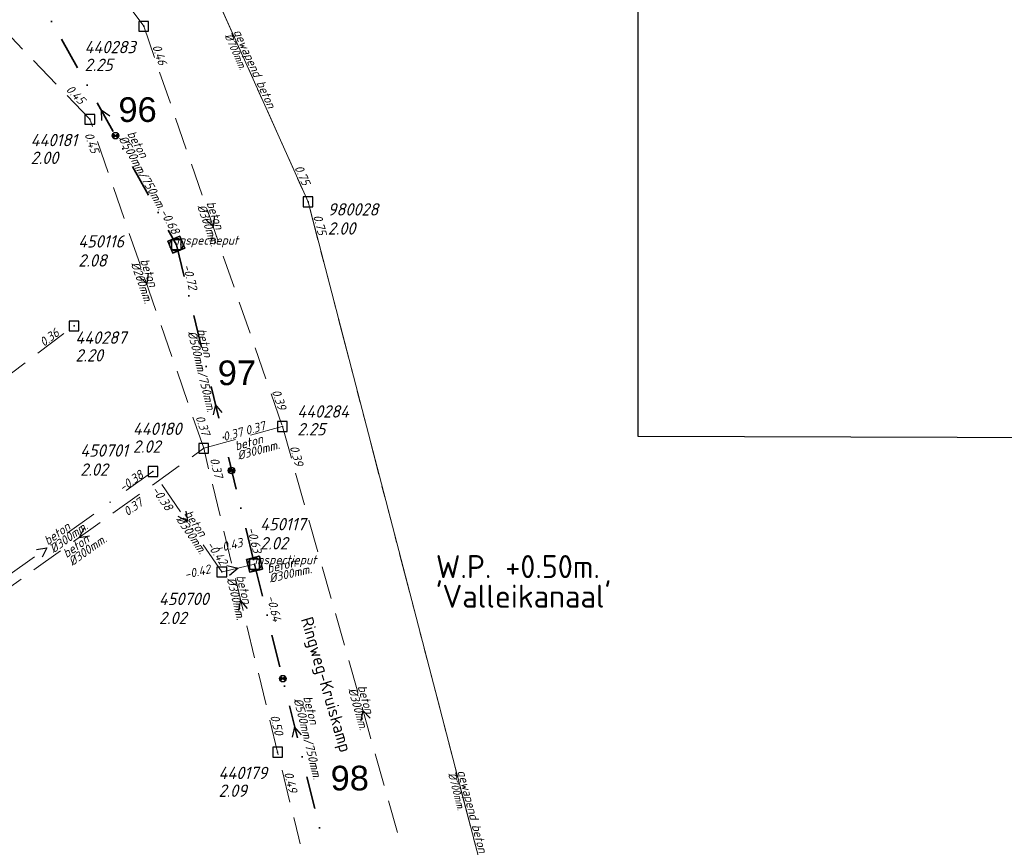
# Model space of a CAD drawing. Header units: metres. Extents: x 152202 to 157341, y 461610 to 468701.
# Tile 153 of 238: x 156075 to 156225, y 463809 to 463933. Entities that reach past the tile are written whole.
import ezdxf
from ezdxf.enums import TextEntityAlignment as Align
from ezdxf.lldxf.tags import DXFTag

# ---------------------------------------------------------------- set-up
doc = ezdxf.new("R2010")
doc.units = ezdxf.units.M
doc.header["$PDMODE"] = 64
doc.header["$PDSIZE"] = 1.5
for name, pattern in [('RI-GWA', [18.45, 6, -1.8, 1.75, -1.8, 1.75, -1.8, 1.75, -1.8]), ('RI-HWA', [7.4, 5, -2.4]), ('RI-VWA', [11, 5, -3, 0, -3])]:
    doc.linetypes.add(name, pattern=pattern)
doc.layers.get('0').update_dxf_attribs({"linetype": 'CONTINUOUS'})
doc.layers.get('DEFPOINTS').update_dxf_attribs({"linetype": 'CONTINUOUS'})
for name, color, linetype, lineweight in [('B-OI-RI-GWA-MATERIAAL-T18', 10, 'CONTINUOUS', 18), ('B-OI-RI-GWA-PUTDEKSELHOOGTE-T25', 10, 'CONTINUOUS', 25), ('B-OI-RI-GWA_BOB-T18', 10, 'CONTINUOUS', 18), ('B-OI-RI-GWA_DIAMETER-T18', 10, 'CONTINUOUS', 18), ('B-OI-RI-GWA_PUTNUMMER-T18', 10, 'CONTINUOUS', 18), ('B-OI-RI-GWA_RIOOLPUT-S', 10, 'CONTINUOUS', 25), ('B-OI-RI-GWA_TRANSPORTLEIDING-G', 10, 'RI-GWA', 18), ('B-OI-RI-HWA-BOB-T18', 150, 'CONTINUOUS', 18), ('B-OI-RI-HWA-MATERIAAL-T18', 150, 'CONTINUOUS', 18), ('B-OI-RI-HWA-PUTDEKSELHOOGTE-T25', 150, 'CONTINUOUS', 25), ('B-OI-RI-HWA-PUTNUMMER-T25', 150, 'CONTINUOUS', 25), ('B-OI-RI-HWA_DIAMETER-T18', 150, 'CONTINUOUS', 18), ('B-OI-RI-HWA_RIOOLPUT-S', 150, 'CONTINUOUS', 25), ('B-OI-RI-HWA_TRANSPORTLEIDING-G', 150, 'RI-HWA', 18), ('B-OI-RI-PERSLEIDING-G', 210, 'RI-PERS', 18), ('B-OI-RI-STROOMRICHTING-S', 252, 'CONTINUOUS', 25), ('B-OI-RI-VWA-BOB-T18', 34, 'CONTINUOUS', 18), ('B-OI-RI-VWA-DIAMETER-T18', 34, 'CONTINUOUS', 18), ('B-OI-RI-VWA-MATERIAAL-T18', 34, 'CONTINUOUS', 18), ('B-OI-RI-VWA_PUTDEKSELHOOGTE-T25', 34, 'CONTINUOUS', 25), ('B-OI-RI-VWA_PUTNUMMER-T25', 34, 'CONTINUOUS', 25), ('B-OI-RI-VWA_RIOOLPUT-S', 34, 'CONTINUOUS', 25), ('B-OI-RI-VWA_TRANSPORTLEIDING-G', 34, 'RI-VWA', 18), ('B-OI-WH-WATERPEIL-T35', 3, 'CONTINUOUS', 35), ('B-RO-OG-TOPOGRAFIE-T18', 2, 'CONTINUOUS', 18), ('N-OI-RI-STROOMRICHTING-S', 252, 'CONTINUOUS', 25), ('N-OI-RI-T50', 130, 'CONTINUOUS', 50), ('N-OI-RI-VRIJVERVAL_HULPSTUK-S', 210, 'CONTINUOUS', 25), ('N-OI-RI-VWA-BOB-T18', 36, 'CONTINUOUS', 18), ('N-OI-RI-VWA-DIAMETER-HOOGTE-T18', 36, 'CONTINUOUS', 18), ('N-OI-RI-VWA-DIAMETER-T18', 36, 'CONTINUOUS', 18), ('N-OI-RI-VWA-MATERIAAL-T18', 36, 'CONTINUOUS', 18), ('N-OI-RI-VWA_PUTDEKSELHOOGTE-T25', 36, 'CONTINUOUS', 25), ('N-OI-RI-VWA_PUTNUMMER-T25', 36, 'CONTINUOUS', 25), ('N-OI-RI-VWA_RIOOLPUT-S', 36, 'CONTINUOUS', 25), ('N-OI-RI-VWA_TRANSPORTLEIDING-G', 36, 'RI-VWA', 35)]:
    doc.layers.add(name, color=color, linetype=linetype, lineweight=lineweight)
doc.styles.add('ARIAL', font='arial.ttf')
doc.styles.add('NLCS-ISO-M200-T18', font='NLCS-ISO.ttf', dxfattribs={"height": 360})
doc.styles.add('NLCS-ISO-M500-T18_CURSIEF', font='NLCS-ISO.ttf', dxfattribs={"oblique": 15, "height": 0.9})
doc.styles.add('NLCS-ISO-M750-T18_CURSIEF', font='NLCS-ISO.ttf', dxfattribs={"oblique": 15, "height": 1.35})
doc.styles.add('NLCS-ISO-M750-T25_CURSIEF', font='NLCS-ISO.ttf', dxfattribs={"oblique": 15, "height": 1.875})
doc.styles.add('NLCS-ISO-M750-T35', font='NLCS-ISO.ttf', dxfattribs={"height": 2.625})
tags = doc.linetypes.add('RI-PERS', pattern='A,7,-2,["P",Standard,S=1.8,R=0,X=-0.5,Y=-0.9],-2,7,-2,[102,NLCS.SHX,S=1,R=180,X=0,Y=0],-2', length=22).pattern_tags.tags
tags[6] = DXFTag(74, 10)

# ---------------------------------------------------------------- blocks, each defined once
blk = doc.blocks.new('ACMAP_ANN_TEMPLATE_vwa-diam')
at = {"style": 'NLCS-ISO-M750-T18_CURSIEF', "oblique": 15}
blk.add_attdef('vwa-diam', (0.3, -1.3), '', height=1.35, dxfattribs=at)
blk = doc.blocks.new('ACMAP_ANN_TEMPLATE_vwa-diam-hoogte')
at = {"style": 'NLCS-ISO-M750-T18_CURSIEF', "oblique": 15}
blk.add_attdef('vwa-diam-hoogte', (6.5, -1.3), '', height=1.35, dxfattribs=at)
blk = doc.blocks.new('ACMAP_ANN_TEMPLATE_vwa-materiaal')
at = {"style": 'NLCS-ISO-M750-T18_CURSIEF', "oblique": 15}
blk.add_attdef('vwa-mat', (0.3, 0.2), '', height=1.35, dxfattribs=at)
blk = doc.blocks.new('ACMAP_ANN_TEMPLATE_vwa-nap-l')
at = {"style": 'NLCS-ISO-M750-T18_CURSIEF', "oblique": 15}
blk.add_attdef('vwa-nap-l', (3.3, 0.2), '', height=1.35, dxfattribs=at)
blk = doc.blocks.new('ACMAP_ANN_TEMPLATE_vwa-nap-r')
at = {"style": 'NLCS-ISO-M750-T18_CURSIEF', "oblique": 15}
blk.add_attdef('vwa-nap-r', (-5.6, 0.2), '', height=1.35, dxfattribs=at)
blk = doc.blocks.new('ACMAP_ANN_TEMPLATE_type knoop')
at = {"layer": 'DEFPOINTS', "style": 'NLCS-ISO-M750-T18_CURSIEF', "oblique": 15}
blk.add_attdef('type_knoop', (0, 0), '', height=1.35, dxfattribs=at)
blk = doc.blocks.new('ACMAP_ANN_TEMPLATE_vwa-puth')
at = {"style": 'NLCS-ISO-M750-T25_CURSIEF', "oblique": 15}
blk.add_attdef('vwa-puth', (-3, 5), '', height=1.88, dxfattribs=at)
blk = doc.blocks.new('ACMAP_ANN_TEMPLATE_vwa-putnr')
at = {"style": 'NLCS-ISO-M750-T25_CURSIEF', "oblique": 15}
blk.add_attdef('vaw-putnr', (-3, 7.9), '', height=1.88, dxfattribs=at)
blk = doc.blocks.new('ACMAP_ANN_TEMPLATE_hwa-diam')
at = {"style": 'NLCS-ISO-M750-T18_CURSIEF', "oblique": 15}
blk.add_attdef('hwa-diam', (-3.7, -1.3), '', height=1.35, dxfattribs=at)
blk = doc.blocks.new('ACMAP_ANN_TEMPLATE_hwa-materiaal')
at = {"style": 'NLCS-ISO-M750-T18_CURSIEF', "oblique": 15}
blk.add_attdef('hwa-mat', (-3.7, 0.2), '', height=1.35, dxfattribs=at)
blk = doc.blocks.new('ACMAP_ANN_TEMPLATE_hwa-nap-l')
at = {"style": 'NLCS-ISO-M750-T18_CURSIEF', "oblique": 15}
blk.add_attdef('hwa-nap-l', (3.3, 0.2), '', height=1.35, dxfattribs=at)
blk = doc.blocks.new('ACMAP_ANN_TEMPLATE_hwa-nap-r')
at = {"style": 'NLCS-ISO-M750-T18_CURSIEF', "oblique": 15}
blk.add_attdef('hwa-nap-r', (-5.6, 0.2), '', height=1.35, dxfattribs=at)
blk = doc.blocks.new('ACMAP_ANN_TEMPLATE_gwa-diam')
at = {"style": 'NLCS-ISO-M500-T18_CURSIEF', "oblique": 15}
blk.add_attdef('gwa-diam', (-2.2, -1.3), '', height=1.2, dxfattribs=at)
blk = doc.blocks.new('ACMAP_ANN_TEMPLATE_gwa-materiaal')
at = {"style": 'NLCS-ISO-M750-T18_CURSIEF', "oblique": 15}
blk.add_attdef('gwa-mat', (-2.2, 0.2), '', height=1.35, dxfattribs=at)
blk = doc.blocks.new('ACMAP_ANN_TEMPLATE_gwa-nap-l')
at = {"style": 'NLCS-ISO-M750-T18_CURSIEF', "oblique": 15}
blk.add_attdef('gwa-nap-l', (2.3, 0.2), '', height=1.35, dxfattribs=at)
blk = doc.blocks.new('ACMAP_ANN_TEMPLATE_gwa-nap-r')
at = {"style": 'NLCS-ISO-M750-T18_CURSIEF', "oblique": 15}
blk.add_attdef('gwa-nap-r', (-5.6, 0.2), '', height=1.35, dxfattribs=at)
blk = doc.blocks.new('ACMAP_ANN_TEMPLATE_hwa-puth')
at = {"color": 0, "linetype": 'ByBlock', "style": 'NLCS-ISO-M750-T25_CURSIEF', "oblique": 15}
blk.add_attdef('hwa-puth', (-9, -6.8), '', height=1.88, dxfattribs=at)
blk = doc.blocks.new('ACMAP_ANN_TEMPLATE_hwa-putnr')
at = {"color": 0, "linetype": 'ByBlock', "style": 'NLCS-ISO-M750-T25_CURSIEF', "oblique": 15}
blk.add_attdef('hwa-putnr', (-9, -4.1), '', height=1.88, dxfattribs=at)
blk = doc.blocks.new('ACMAP_ANN_TEMPLATE_gwa-puth')
at = {"style": 'NLCS-ISO-M750-T25_CURSIEF', "oblique": 15}
blk.add_attdef('gwa-puth', (3, -5), '', height=1.88, dxfattribs=at)
blk = doc.blocks.new('ACMAP_ANN_TEMPLATE_gwa-putnr')
at = {"style": 'NLCS-ISO-M750-T25_CURSIEF', "oblique": 15}
blk.add_attdef('gwa-putnr', (3, -2.1), '', height=1.88, dxfattribs=at)
blk = doc.blocks.new('SRI-HULP')
h = blk.add_hatch(color=256)
h.dxf.hatch_style = 1
h.paths.add_polyline_path([(-0.71, 0.71, 0.198912), (-1, 0, 0.198912), (-0.71, -0.71), (0, 0)])
h = blk.add_hatch(color=256)
h.dxf.hatch_style = 1
h.paths.add_polyline_path([(1, 0, 0.198912), (0.71, 0.71), (0, 0), (0.71, -0.71, 0.198912)])
for p, q in [((-0.71, 0.71), (0.71, -0.71)), ((-0.71, -0.71), (0.71, 0.71))]:
    blk.add_line(p, q)
blk.add_circle((0, 0), 1)
blk = doc.blocks.new('B-SRI-PUT_VWA-SO')
at = {"flags": 128}
blk.add_lwpolyline([(-2, 2), (2, 2), (2, -2), (-2, -2)], close=True, dxfattribs=at)
at = {"lineweight": -3, "flags": 128}
blk.add_lwpolyline([(2, -2), (2, 2), (-2, 2), (-2, -2)], close=True, dxfattribs=at)
at = {"lineweight": -3}
blk.add_circle((0, 0), 2, dxfattribs=at)

msp = doc.modelspace()

# ---------------------------------------------------------------- linework, layer by layer
at = {"layer": 'B-OI-RI-GWA_RIOOLPUT-S', "transparency": 33554623}
msp.add_point((156118.7, 463905.6), dxfattribs=at)
at = {"layer": 'B-OI-RI-GWA_TRANSPORTLEIDING-G'}
for p, q in [((156097.4, 463953.2), (156118.7, 463905.6)), ((156118.7, 463905.6), (156164.9, 463727.9))]:
    msp.add_line(p, q, dxfattribs=at)
at = {"layer": 'B-OI-RI-HWA_RIOOLPUT-S'}
for p in [(156093.7, 463932.3), (156085.5, 463918.15), (156083.1, 463886.7), (156114.8, 463871.4), (156102.83, 463868.08), (156114.08, 463821.84)]:
    msp.add_point(p, dxfattribs=at)
at = {"layer": 'B-OI-RI-HWA_TRANSPORTLEIDING-G'}
for p, q in [((156085.5, 463918.15), (156027.9, 463978.2)), ((156074.3, 463959.1), (156093.7, 463932.3)), ((156093.7, 463932.3), (156114.8, 463871.4)), ((156102.83, 463868.08), (156085.5, 463918.15)), ((156048.05, 463860.25), (156083.1, 463886.7)), ((156102.83, 463868.08), (156114.8, 463871.4)), ((156114.8, 463871.4), (156139.3, 463785)), ((156064.96, 463840.95), (156102.83, 463868.08)), ((156114.08, 463821.84), (156102.83, 463868.08)), ((156130.12, 463756.77), (156114.08, 463821.84))]:
    msp.add_line(p, q, dxfattribs=at)
at = {"layer": 'B-OI-RI-PERSLEIDING-G'}
for p, q in [((156097.4, 463953.2), (156118.7, 463905.6)), ((156118.7, 463905.6), (156164.9, 463727.9))]:
    msp.add_line(p, q, dxfattribs=at)
at = {"layer": 'B-OI-RI-STROOMRICHTING-S'}
for points in [[(156104.46, 463903.45), (156104.25, 463901.85), (156103.1, 463902.97)], [(156094.37, 463894.71), (156094.16, 463893.11), (156093.01, 463894.24)], [(156100.13, 463858.51), (156100.34, 463856.92), (156098.94, 463857.7)], [(156084.65, 463855.94), (156083.89, 463854.52), (156085.48, 463854.77)], [(156077.4, 463852.68), (156078.98, 463852.94), (156078.24, 463851.51)], [(156106.37, 463850.26), (156108.07, 463849.85), (156106.73, 463848.74)], [(156109.5, 463843.73), (156108.45, 463844.96), (156108.1, 463843.39)], [(156128.14, 463827.01), (156127.05, 463828.2), (156126.75, 463826.62)]]:
    msp.add_lwpolyline(points, dxfattribs=at)
at = {"layer": 'B-OI-RI-VWA_RIOOLPUT-S'}
for p in [(156095.11, 463864.56), (156110.56, 463850.44), (156105.58, 463849.27)]:
    msp.add_point(p, dxfattribs=at)
at = {"layer": 'B-OI-RI-VWA_TRANSPORTLEIDING-G'}
for p, q in [((156095.11, 463864.56), (156062.86, 463841.32)), ((156105.58, 463849.27), (156095.11, 463864.56)), ((156110.56, 463850.44), (156105.58, 463849.27))]:
    msp.add_line(p, q, dxfattribs=at)
at = {"layer": 'DEFPOINTS', "flags": 128}
msp.add_lwpolyline([(156168.936, 464091.505), (156055.461, 464091.505), (155897.961, 464091.505), (155751.898, 464091.505), (155752.365, 463720.774), (155754.868, 463720.773), (156066.337, 463721.633), (156066.337, 463491.501), (156221.48, 463491.501), (156221.48, 463568.71), (156362.961, 463568.71), (156362.961, 463869.287), (156168.936, 463869.897)], close=True, dxfattribs=at)
at = {"layer": 'N-OI-RI-STROOMRICHTING-S'}
for points in [[(156088.55, 463918.65), (156087.22, 463919.55), (156087.29, 463917.95)], [(156088.55, 463918.65), (156087.22, 463919.55), (156087.29, 463917.95)], [(156105.66, 463873.53), (156104.61, 463874.76), (156104.26, 463873.19)], [(156105.66, 463873.53), (156104.61, 463874.76), (156104.26, 463873.19)], [(156117.7, 463824.49), (156116.66, 463825.71), (156116.31, 463824.14)], [(156117.7, 463824.49), (156116.66, 463825.71), (156116.31, 463824.14)]]:
    msp.add_lwpolyline(points, dxfattribs=at)
at = {"layer": 'N-OI-RI-VWA_RIOOLPUT-S'}
for p in [(156098.67, 463899.07), (156110.56, 463850.44)]:
    msp.add_point(p, dxfattribs=at)
at = {"layer": 'N-OI-RI-VWA_TRANSPORTLEIDING-G'}
for p, q in [((156075.77, 463940.04), (156098.67, 463899.07)), ((156098.67, 463899.07), (156110.56, 463850.44)), ((156110.56, 463850.44), (156122.76, 463800.99))]:
    msp.add_line(p, q, dxfattribs=at)

# ---------------------------------------------------------------- block references
at = {"layer": 'B-OI-RI-GWA-MATERIAAL-T18', "transparency": 33554623}
ref = msp.add_blockref('ACMAP_ANN_TEMPLATE_gwa-materiaal', (156108.05, 463929.4), dxfattribs=dict(at, rotation=294.1075130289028))
ref.add_attrib('gwa-mat', 'gewapend beton', (156107.334, 463931.49), dxfattribs={"layer": '0', "color": 0, "linetype": 'ByBlock', "height": 1.35, "rotation": 294.10751, "style": 'NLCS-ISO-M750-T18_CURSIEF', "oblique": 15})
ref = msp.add_blockref('ACMAP_ANN_TEMPLATE_gwa-materiaal', (156141.8, 463816.75), dxfattribs=dict(at, rotation=284.5736121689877))
ref.add_attrib('gwa-mat', 'gewapend beton', (156141.44, 463818.93), dxfattribs={"layer": '0', "color": 0, "linetype": 'ByBlock', "height": 1.35, "rotation": 284.57361, "style": 'NLCS-ISO-M750-T18_CURSIEF', "oblique": 15})
at = {"layer": 'B-OI-RI-GWA-PUTDEKSELHOOGTE-T25', "transparency": 33554623}
ref = msp.add_blockref('ACMAP_ANN_TEMPLATE_gwa-puth', (156118.7, 463905.6), dxfattribs=at)
ref.add_attrib('gwa-puth', '2.00', (156121.7, 463900.6), dxfattribs={"layer": '0', "color": 0, "linetype": 'ByBlock', "height": 1.875, "style": 'NLCS-ISO-M750-T25_CURSIEF', "oblique": 15})
at = {"layer": 'B-OI-RI-GWA_BOB-T18', "transparency": 33554623}
ref = msp.add_blockref('ACMAP_ANN_TEMPLATE_gwa-nap-r', (156118.7, 463905.6), dxfattribs=dict(at, rotation=294.1075130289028))
ref.add_attrib('gwa-nap-r', '0.75', (156116.595, 463910.793), dxfattribs={"layer": '0', "color": 0, "linetype": 'ByBlock', "height": 1.35, "rotation": 294.10751, "style": 'NLCS-ISO-M750-T18_CURSIEF', "oblique": 15})
ref = msp.add_blockref('ACMAP_ANN_TEMPLATE_gwa-nap-l', (156118.7, 463905.6), dxfattribs=dict(at, rotation=284.5736121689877))
ref.add_attrib('gwa-nap-l', '0.75', (156119.472, 463903.424), dxfattribs={"layer": '0', "color": 0, "linetype": 'ByBlock', "height": 1.35, "rotation": 284.57361, "style": 'NLCS-ISO-M750-T18_CURSIEF', "oblique": 15})
at = {"layer": 'B-OI-RI-GWA_DIAMETER-T18', "transparency": 33554623}
ref = msp.add_blockref('ACMAP_ANN_TEMPLATE_gwa-diam', (156108.05, 463929.4), dxfattribs=dict(at, rotation=294.1075130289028))
ref.add_attrib('gwa-diam', '%%c700mm.', (156105.965, 463930.877), dxfattribs={"layer": '0', "color": 0, "linetype": 'ByBlock', "height": 1.2, "rotation": 294.10751, "style": 'NLCS-ISO-M500-T18_CURSIEF', "oblique": 15})
ref = msp.add_blockref('ACMAP_ANN_TEMPLATE_gwa-diam', (156141.8, 463816.75), dxfattribs=dict(at, rotation=284.5736121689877))
ref.add_attrib('gwa-diam', '%%c700mm.', (156139.988, 463818.552), dxfattribs={"layer": '0', "color": 0, "linetype": 'ByBlock', "height": 1.2, "rotation": 284.57361, "style": 'NLCS-ISO-M500-T18_CURSIEF', "oblique": 15})
at = {"layer": 'B-OI-RI-GWA_PUTNUMMER-T18', "transparency": 33554623}
ref = msp.add_blockref('ACMAP_ANN_TEMPLATE_gwa-putnr', (156118.7, 463905.6), dxfattribs=at)
ref.add_attrib('gwa-putnr', '980028', (156121.7, 463903.5), dxfattribs={"layer": '0', "color": 0, "linetype": 'ByBlock', "height": 1.875, "style": 'NLCS-ISO-M750-T25_CURSIEF', "oblique": 15})
at = {"layer": 'B-OI-RI-HWA-BOB-T18'}
ref = msp.add_blockref('ACMAP_ANN_TEMPLATE_hwa-nap-l', (156093.7, 463932.3), dxfattribs=dict(at, rotation=289.1096471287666))
ref.add_attrib('hwa-nap-l', '0.46', (156094.969, 463929.247), dxfattribs={"layer": '0', "color": 0, "linetype": 'ByBlock', "height": 1.35, "rotation": 289.10965, "style": 'NLCS-ISO-M750-T18_CURSIEF', "oblique": 15})
ref = msp.add_blockref('ACMAP_ANN_TEMPLATE_hwa-nap-l', (156079.357, 463924.837), dxfattribs=dict(at, rotation=313.8070176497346))
ref.add_attrib('hwa-nap-l', '0.45', (156081.786, 463922.594), dxfattribs={"layer": '0', "color": 0, "linetype": 'ByBlock', "height": 1.35, "rotation": 313.80702, "style": 'NLCS-ISO-M750-T18_CURSIEF', "oblique": 15})
ref = msp.add_blockref('ACMAP_ANN_TEMPLATE_hwa-nap-r', (156086.314, 463910.5), dxfattribs=dict(at, rotation=289.0915268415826))
ref.add_attrib('hwa-nap-r', '0.45', (156084.671, 463915.858), dxfattribs={"layer": '0', "color": 0, "linetype": 'ByBlock', "height": 1.35, "rotation": 289.09153, "style": 'NLCS-ISO-M750-T18_CURSIEF', "oblique": 15})
ref = msp.add_blockref('ACMAP_ANN_TEMPLATE_hwa-nap-r', (156083.1, 463886.7), dxfattribs=dict(at, rotation=37.03952710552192))
ref.add_attrib('hwa-nap-r', '0.36', (156078.509, 463883.486), dxfattribs={"layer": '0', "color": 0, "linetype": 'ByBlock', "height": 1.35, "rotation": 37.03953, "style": 'NLCS-ISO-M750-T18_CURSIEF', "oblique": 15})
ref = msp.add_blockref('ACMAP_ANN_TEMPLATE_hwa-nap-r', (156114.8, 463871.4), dxfattribs=dict(at, rotation=289.1096471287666))
ref.add_attrib('hwa-nap-r', '0.39', (156113.156, 463876.757), dxfattribs={"layer": '0', "color": 0, "linetype": 'ByBlock', "height": 1.35, "rotation": 289.10965, "style": 'NLCS-ISO-M750-T18_CURSIEF', "oblique": 15})
ref = msp.add_blockref('ACMAP_ANN_TEMPLATE_hwa-nap-l', (156100.286, 463875.868), dxfattribs=dict(at, rotation=289.0915268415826))
ref.add_attrib('hwa-nap-l', '0.37', (156101.554, 463872.815), dxfattribs={"layer": '0', "color": 0, "linetype": 'ByBlock', "height": 1.35, "rotation": 289.09153, "style": 'NLCS-ISO-M750-T18_CURSIEF', "oblique": 15})
ref = msp.add_blockref('ACMAP_ANN_TEMPLATE_hwa-nap-l', (156102.83, 463868.08), dxfattribs=dict(at, rotation=15.50188993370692))
ref.add_attrib('hwa-nap-l', '0.37', (156105.956, 463869.155), dxfattribs={"layer": '0', "color": 0, "linetype": 'ByBlock', "height": 1.35, "rotation": 15.50189, "style": 'NLCS-ISO-M750-T18_CURSIEF', "oblique": 15})
ref = msp.add_blockref('ACMAP_ANN_TEMPLATE_hwa-nap-r', (156114.8, 463871.4), dxfattribs=dict(at, rotation=15.50188993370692))
ref.add_attrib('hwa-nap-r', '0.37', (156109.35, 463870.096), dxfattribs={"layer": '0', "color": 0, "linetype": 'ByBlock', "height": 1.35, "rotation": 15.50189, "style": 'NLCS-ISO-M750-T18_CURSIEF', "oblique": 15})
ref = msp.add_blockref('ACMAP_ANN_TEMPLATE_hwa-nap-l', (156114.8, 463871.4), dxfattribs=dict(at, rotation=285.8314705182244))
ref.add_attrib('hwa-nap-l', '0.39', (156115.893, 463868.28), dxfattribs={"layer": '0', "color": 0, "linetype": 'ByBlock', "height": 1.35, "rotation": 285.83147, "style": 'NLCS-ISO-M750-T18_CURSIEF', "oblique": 15})
ref = msp.add_blockref('ACMAP_ANN_TEMPLATE_hwa-nap-r', (156104.89, 463860.977), dxfattribs=dict(at, rotation=283.674152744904))
ref.add_attrib('hwa-nap-r', '0.37', (156103.76, 463866.465), dxfattribs={"layer": '0', "color": 0, "linetype": 'ByBlock', "height": 1.35, "rotation": 283.67415, "style": 'NLCS-ISO-M750-T18_CURSIEF', "oblique": 15})
ref = msp.add_blockref('ACMAP_ANN_TEMPLATE_hwa-nap-r', (156095.892, 463860.808), dxfattribs=dict(at, rotation=35.61774370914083))
ref.add_attrib('hwa-nap-r', '0.37', (156091.224, 463857.709), dxfattribs={"layer": '0', "color": 0, "linetype": 'ByBlock', "height": 1.35, "rotation": 35.61774, "style": 'NLCS-ISO-M750-T18_CURSIEF', "oblique": 15})
ref = msp.add_blockref('ACMAP_ANN_TEMPLATE_hwa-nap-r', (156114.08, 463821.84), dxfattribs=dict(at, rotation=283.8475529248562))
ref.add_attrib('hwa-nap-r', '0.50', (156112.934, 463827.325), dxfattribs={"layer": '0', "color": 0, "linetype": 'ByBlock', "height": 1.35, "rotation": 283.84755, "style": 'NLCS-ISO-M750-T18_CURSIEF', "oblique": 15})
ref = msp.add_blockref('ACMAP_ANN_TEMPLATE_hwa-nap-l', (156114.08, 463821.84), dxfattribs=dict(at, rotation=283.674152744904))
ref.add_attrib('hwa-nap-l', '0.49', (156115.054, 463818.681), dxfattribs={"layer": '0', "color": 0, "linetype": 'ByBlock', "height": 1.35, "rotation": 283.67415, "style": 'NLCS-ISO-M750-T18_CURSIEF', "oblique": 15})
at = {"layer": 'B-OI-RI-HWA-MATERIAAL-T18'}
ref = msp.add_blockref('ACMAP_ANN_TEMPLATE_hwa-materiaal', (156104.25, 463901.85), dxfattribs=dict(at, rotation=289.1096471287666))
ref.add_attrib('hwa-mat', 'beton', (156103.228, 463905.412), dxfattribs={"layer": '0', "color": 0, "linetype": 'ByBlock', "height": 1.35, "rotation": 289.10965, "style": 'NLCS-ISO-M750-T18_CURSIEF', "oblique": 15})
ref = msp.add_blockref('ACMAP_ANN_TEMPLATE_hwa-materiaal', (156094.165, 463893.115), dxfattribs=dict(at, rotation=289.0915268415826))
ref.add_attrib('hwa-mat', 'beton', (156093.144, 463896.677), dxfattribs={"layer": '0', "color": 0, "linetype": 'ByBlock', "height": 1.35, "rotation": 289.09153, "style": 'NLCS-ISO-M750-T18_CURSIEF', "oblique": 15})
ref = msp.add_blockref('ACMAP_ANN_TEMPLATE_hwa-materiaal', (156111.363, 463868.531), dxfattribs=dict(at, rotation=15.50188993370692))
ref.add_attrib('hwa-mat', 'beton', (156107.744, 463867.735), dxfattribs={"layer": '0', "color": 0, "linetype": 'ByBlock', "height": 1.35, "rotation": 15.50189, "style": 'NLCS-ISO-M750-T18_CURSIEF', "oblique": 15})
ref = msp.add_blockref('ACMAP_ANN_TEMPLATE_hwa-materiaal', (156085.095, 463853.334), dxfattribs=dict(at, rotation=35.61774370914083))
ref.add_attrib('hwa-mat', 'beton', (156081.971, 463851.342), dxfattribs={"layer": '0', "color": 0, "linetype": 'ByBlock', "height": 1.35, "rotation": 35.61774, "style": 'NLCS-ISO-M750-T18_CURSIEF', "oblique": 15})
ref = msp.add_blockref('ACMAP_ANN_TEMPLATE_hwa-materiaal', (156108.455, 463844.96), dxfattribs=dict(at, rotation=283.674152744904))
ref.add_attrib('hwa-mat', 'beton', (156107.775, 463848.602), dxfattribs={"layer": '0', "color": 0, "linetype": 'ByBlock', "height": 1.35, "rotation": 283.67415, "style": 'NLCS-ISO-M750-T18_CURSIEF', "oblique": 15})
ref = msp.add_blockref('ACMAP_ANN_TEMPLATE_hwa-materiaal', (156127.05, 463828.2), dxfattribs=dict(at, rotation=285.8314705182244))
ref.add_attrib('hwa-mat', 'beton', (156126.233, 463831.814), dxfattribs={"layer": '0', "color": 0, "linetype": 'ByBlock', "height": 1.35, "rotation": 285.83147, "style": 'NLCS-ISO-M750-T18_CURSIEF', "oblique": 15})
at = {"layer": 'B-OI-RI-HWA-PUTDEKSELHOOGTE-T25'}
for p, values in [((156093.7, 463932.3), {'hwa-puth': '2.25'}), ((156085.5, 463918.15), {'hwa-puth': '2.00'}), ((156092.299, 463888.092), {'hwa-puth': '2.20'}), ((156126.066, 463876.853), {'hwa-puth': '2.25'}), ((156101.049, 463874.214), {'hwa-puth': '2.02'}), ((156114.08, 463821.84), {'hwa-puth': '2.09'})]:
    msp.add_blockref('ACMAP_ANN_TEMPLATE_hwa-puth', p, dxfattribs=at).add_auto_attribs(values)
at = {"layer": 'B-OI-RI-HWA-PUTNUMMER-T25'}
for p, values in [((156093.7, 463932.3), {'hwa-putnr': '440283'}), ((156085.5, 463918.15), {'hwa-putnr': '440181'}), ((156092.299, 463888.092), {'hwa-putnr': '440287'}), ((156126.066, 463876.853), {'hwa-putnr': '440284'}), ((156101.049, 463874.214), {'hwa-putnr': '440180'}), ((156114.08, 463821.84), {'hwa-putnr': '440179'})]:
    msp.add_blockref('ACMAP_ANN_TEMPLATE_hwa-putnr', p, dxfattribs=at).add_auto_attribs(values)
at = {"layer": 'B-OI-RI-HWA_DIAMETER-T18'}
ref = msp.add_blockref('ACMAP_ANN_TEMPLATE_hwa-diam', (156104.25, 463901.85), dxfattribs=dict(at, rotation=289.1096471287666))
ref.add_attrib('hwa-diam', '%%c300mm.', (156101.81, 463904.921), dxfattribs={"layer": '0', "color": 0, "linetype": 'ByBlock', "height": 1.35, "rotation": 289.10965, "style": 'NLCS-ISO-M750-T18_CURSIEF', "oblique": 15})
ref = msp.add_blockref('ACMAP_ANN_TEMPLATE_hwa-diam', (156094.165, 463893.115), dxfattribs=dict(at, rotation=289.0915268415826))
ref.add_attrib('hwa-diam', '%%c200mm.', (156091.726, 463896.186), dxfattribs={"layer": '0', "color": 0, "linetype": 'ByBlock', "height": 1.35, "rotation": 289.09153, "style": 'NLCS-ISO-M750-T18_CURSIEF', "oblique": 15})
ref = msp.add_blockref('ACMAP_ANN_TEMPLATE_hwa-diam', (156111.363, 463868.531), dxfattribs=dict(at, rotation=15.50188993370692))
ref.add_attrib('hwa-diam', '%%c300mm.', (156108.145, 463866.29), dxfattribs={"layer": '0', "color": 0, "linetype": 'ByBlock', "height": 1.35, "rotation": 15.50189, "style": 'NLCS-ISO-M750-T18_CURSIEF', "oblique": 15})
ref = msp.add_blockref('ACMAP_ANN_TEMPLATE_hwa-diam', (156085.095, 463853.334), dxfattribs=dict(at, rotation=35.61774370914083))
ref.add_attrib('hwa-diam', '%%c300mm.', (156082.844, 463850.123), dxfattribs={"layer": '0', "color": 0, "linetype": 'ByBlock', "height": 1.35, "rotation": 35.61774, "style": 'NLCS-ISO-M750-T18_CURSIEF', "oblique": 15})
ref = msp.add_blockref('ACMAP_ANN_TEMPLATE_hwa-diam', (156108.455, 463844.96), dxfattribs=dict(at, rotation=283.674152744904))
ref.add_attrib('hwa-diam', '%%c300mm.', (156106.317, 463848.248), dxfattribs={"layer": '0', "color": 0, "linetype": 'ByBlock', "height": 1.35, "rotation": 283.67415, "style": 'NLCS-ISO-M750-T18_CURSIEF', "oblique": 15})
ref = msp.add_blockref('ACMAP_ANN_TEMPLATE_hwa-diam', (156127.05, 463828.2), dxfattribs=dict(at, rotation=285.8314705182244))
ref.add_attrib('hwa-diam', '%%c300mm.', (156124.79, 463831.405), dxfattribs={"layer": '0', "color": 0, "linetype": 'ByBlock', "height": 1.35, "rotation": 285.83147, "style": 'NLCS-ISO-M750-T18_CURSIEF', "oblique": 15})
at = {"layer": 'B-OI-RI-VWA-BOB-T18'}
ref = msp.add_blockref('ACMAP_ANN_TEMPLATE_vwa-nap-l', (156087.977, 463859.289), dxfattribs=dict(at, rotation=35.77728149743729))
ref.add_attrib('vwa-nap-l', '-0.38', (156090.537, 463861.38), dxfattribs={"layer": '0', "color": 0, "linetype": 'ByBlock', "height": 1.35, "rotation": 35.77728, "style": 'NLCS-ISO-M750-T18_CURSIEF', "oblique": 15})
ref = msp.add_blockref('ACMAP_ANN_TEMPLATE_vwa-nap-r', (156097.844, 463857.033), dxfattribs=dict(at, rotation=304.4018329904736))
ref.add_attrib('vwa-nap-r', '-0.38', (156094.845, 463861.767), dxfattribs={"layer": '0', "color": 0, "linetype": 'ByBlock', "height": 1.35, "rotation": 304.40183, "style": 'NLCS-ISO-M750-T18_CURSIEF', "oblique": 15})
ref = msp.add_blockref('ACMAP_ANN_TEMPLATE_vwa-nap-l', (156101.143, 463856.04), dxfattribs=dict(at, rotation=304.4018329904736))
ref.add_attrib('vwa-nap-l', '-0.42', (156103.173, 463853.43), dxfattribs={"layer": '0', "color": 0, "linetype": 'ByBlock', "height": 1.35, "rotation": 304.40183, "style": 'NLCS-ISO-M750-T18_CURSIEF', "oblique": 15})
ref = msp.add_blockref('ACMAP_ANN_TEMPLATE_vwa-nap-l', (156101.782, 463851.269), dxfattribs=dict(at, rotation=13.22128023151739))
ref.add_attrib('vwa-nap-l', '-0.43', (156104.949, 463852.218), dxfattribs={"layer": '0', "color": 0, "linetype": 'ByBlock', "height": 1.35, "rotation": 13.22128, "style": 'NLCS-ISO-M750-T18_CURSIEF', "oblique": 15})
ref = msp.add_blockref('ACMAP_ANN_TEMPLATE_vwa-nap-r', (156105.58, 463849.27), dxfattribs=dict(at, rotation=13.22128023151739))
ref.add_attrib('vwa-nap-r', '-0.42', (156100.083, 463848.184), dxfattribs={"layer": '0', "color": 0, "linetype": 'ByBlock', "height": 1.35, "rotation": 13.22128, "style": 'NLCS-ISO-M750-T18_CURSIEF', "oblique": 15})
at = {"layer": 'B-OI-RI-VWA-DIAMETER-T18'}
ref = msp.add_blockref('ACMAP_ANN_TEMPLATE_vwa-diam', (156099.47, 463858.249), dxfattribs=dict(at, rotation=304.4018329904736))
ref.add_attrib('vwa-diam', '%%c300mm.', (156098.567, 463857.267), dxfattribs={"layer": '0', "color": 0, "linetype": 'ByBlock', "height": 1.35, "rotation": 304.40183, "style": 'NLCS-ISO-M750-T18_CURSIEF', "oblique": 15})
ref = msp.add_blockref('ACMAP_ANN_TEMPLATE_vwa-diam', (156078.985, 463852.94), dxfattribs=dict(at, rotation=35.77728149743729))
ref.add_attrib('vwa-diam', '%%c300mm.', (156079.988, 463852.061), dxfattribs={"layer": '0', "color": 0, "linetype": 'ByBlock', "height": 1.35, "rotation": 35.77728, "style": 'NLCS-ISO-M750-T18_CURSIEF', "oblique": 15})
ref = msp.add_blockref('ACMAP_ANN_TEMPLATE_vwa-diam', (156112.368, 463848.809), dxfattribs=dict(at, rotation=13.22128023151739))
ref.add_attrib('vwa-diam', '%%c300mm.', (156112.958, 463847.612), dxfattribs={"layer": '0', "color": 0, "linetype": 'ByBlock', "height": 1.35, "rotation": 13.22128, "style": 'NLCS-ISO-M750-T18_CURSIEF', "oblique": 15})
at = {"layer": 'B-OI-RI-VWA-MATERIAAL-T18'}
ref = msp.add_blockref('ACMAP_ANN_TEMPLATE_vwa-materiaal', (156099.47, 463858.249), dxfattribs=dict(at, rotation=304.4018329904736))
ref.add_attrib('vwa-mat', 'beton', (156099.805, 463858.114), dxfattribs={"layer": '0', "color": 0, "linetype": 'ByBlock', "height": 1.35, "rotation": 304.40183, "style": 'NLCS-ISO-M750-T18_CURSIEF', "oblique": 15})
ref = msp.add_blockref('ACMAP_ANN_TEMPLATE_vwa-materiaal', (156078.985, 463852.94), dxfattribs=dict(at, rotation=35.77728149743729))
ref.add_attrib('vwa-mat', 'beton', (156079.111, 463853.278), dxfattribs={"layer": '0', "color": 0, "linetype": 'ByBlock', "height": 1.35, "rotation": 35.77728, "style": 'NLCS-ISO-M750-T18_CURSIEF', "oblique": 15})
ref = msp.add_blockref('ACMAP_ANN_TEMPLATE_vwa-materiaal', (156112.368, 463848.809), dxfattribs=dict(at, rotation=13.22128023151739))
ref.add_attrib('vwa-mat', 'beton', (156112.615, 463849.072), dxfattribs={"layer": '0', "color": 0, "linetype": 'ByBlock', "height": 1.35, "rotation": 13.22128, "style": 'NLCS-ISO-M750-T18_CURSIEF', "oblique": 15})
at = {"layer": 'B-OI-RI-VWA_PUTDEKSELHOOGTE-T25'}
ref = msp.add_blockref('ACMAP_ANN_TEMPLATE_vwa-puth', (156087.045, 463858.912), dxfattribs=at)
ref.add_attrib('vwa-puth', '2.02', (156084.045, 463863.912), dxfattribs={"layer": '0', "color": 0, "linetype": 'ByBlock', "height": 1.875, "style": 'NLCS-ISO-M750-T25_CURSIEF', "oblique": 15})
ref = msp.add_blockref('ACMAP_ANN_TEMPLATE_vwa-puth', (156099.018, 463836.333), dxfattribs=at)
ref.add_attrib('vwa-puth', '2.02', (156096.018, 463841.333), dxfattribs={"layer": '0', "color": 0, "linetype": 'ByBlock', "height": 1.875, "style": 'NLCS-ISO-M750-T25_CURSIEF', "oblique": 15})
at = {"layer": 'B-OI-RI-VWA_PUTNUMMER-T25'}
ref = msp.add_blockref('ACMAP_ANN_TEMPLATE_vwa-putnr', (156087.045, 463858.912), dxfattribs=at)
ref.add_attrib('vaw-putnr', '450701', (156084.045, 463866.812), dxfattribs={"layer": '0', "color": 0, "linetype": 'ByBlock', "height": 1.875, "style": 'NLCS-ISO-M750-T25_CURSIEF', "oblique": 15})
ref = msp.add_blockref('ACMAP_ANN_TEMPLATE_vwa-putnr', (156099.018, 463836.333), dxfattribs=at)
ref.add_attrib('vaw-putnr', '450700', (156096.018, 463844.233), dxfattribs={"layer": '0', "color": 0, "linetype": 'ByBlock', "height": 1.875, "style": 'NLCS-ISO-M750-T25_CURSIEF', "oblique": 15})
at = {"layer": 'DEFPOINTS'}
for p in [(156098.67, 463899.07), (156110.56, 463850.44)]:
    msp.add_blockref('ACMAP_ANN_TEMPLATE_type knoop', p, dxfattribs=at).add_auto_attribs({'type_knoop': 'inspectieput'})
at = {"layer": 'N-OI-RI-VRIJVERVAL_HULPSTUK-S', "xscale": 0.5, "yscale": 0.5, "zscale": 0.5}
for p in [(156089.406, 463915.656), (156107.062, 463864.719), (156114.859, 463833.031)]:
    msp.add_blockref('SRI-HULP', p, dxfattribs=at)
at = {"layer": 'N-OI-RI-VWA-BOB-T18'}
for name, p, rotation, values in [('ACMAP_ANN_TEMPLATE_vwa-nap-r', (156098.67, 463899.07), 299.2028141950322, {'vwa-nap-r': '-0.68'}), ('ACMAP_ANN_TEMPLATE_vwa-nap-l', (156098.67, 463899.07), 283.7392329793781, {'vwa-nap-l': '-0.72'}), ('ACMAP_ANN_TEMPLATE_vwa-nap-r', (156110.56, 463850.44), 283.7392329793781, {'vwa-nap-r': '-0.63'}), ('ACMAP_ANN_TEMPLATE_vwa-nap-l', (156111.432, 463848.697), 283.8588999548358, {'vwa-nap-l': '-0.64'})]:
    msp.add_blockref(name, p, dxfattribs=dict(at, rotation=rotation)).add_auto_attribs(values)
at = {"layer": 'N-OI-RI-VWA-DIAMETER-HOOGTE-T18'}
for p, rotation in [((156090.821, 463916.123), 299.2028141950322), ((156101.572, 463886.358), 283.7392329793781), ((156117.696, 463830.47), 283.8588999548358)]:
    msp.add_blockref('ACMAP_ANN_TEMPLATE_vwa-diam-hoogte', p, dxfattribs=dict(at, rotation=rotation)).add_auto_attribs({'vwa-diam-hoogte': '/750mm.'})
at = {"layer": 'N-OI-RI-VWA-DIAMETER-T18'}
for p, rotation in [((156090.821, 463916.123), 299.2028141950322), ((156101.572, 463886.358), 283.7392329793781), ((156117.696, 463830.47), 283.8588999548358)]:
    msp.add_blockref('ACMAP_ANN_TEMPLATE_vwa-diam', p, dxfattribs=dict(at, rotation=rotation)).add_auto_attribs({'vwa-diam': '%%c500mm.'})
at = {"layer": 'N-OI-RI-VWA-MATERIAAL-T18'}
for p, rotation in [((156090.821, 463916.123), 299.2028141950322), ((156101.572, 463886.358), 283.7392329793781), ((156117.696, 463830.47), 283.8588999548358)]:
    msp.add_blockref('ACMAP_ANN_TEMPLATE_vwa-materiaal', p, dxfattribs=dict(at, rotation=rotation)).add_auto_attribs({'vwa-mat': 'beton'})
at = {"layer": 'N-OI-RI-VWA_PUTDEKSELHOOGTE-T25'}
for p, values in [((156086.734, 463890.734), {'vwa-puth': '2.08'}), ((156114.413, 463847.701), {'vwa-puth': '2.02'})]:
    msp.add_blockref('ACMAP_ANN_TEMPLATE_vwa-puth', p, dxfattribs=at).add_auto_attribs(values)
at = {"layer": 'N-OI-RI-VWA_PUTNUMMER-T25'}
for p, values in [((156086.734, 463890.734), {'vaw-putnr': '450116'}), ((156114.413, 463847.701), {'vaw-putnr': '450117'})]:
    msp.add_blockref('ACMAP_ANN_TEMPLATE_vwa-putnr', p, dxfattribs=at).add_auto_attribs(values)
at = {"layer": 'N-OI-RI-VWA_RIOOLPUT-S', "xscale": 0.5, "yscale": 0.5, "zscale": 0.5}
for p, rotation in [((156098.67, 463899.07), 292.6200084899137), ((156110.56, 463850.44), 13.73923297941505)]:
    msp.add_blockref('B-SRI-PUT_VWA-SO', p, dxfattribs=dict(at, rotation=rotation))

# ---------------------------------------------------------------- texts
at = {"layer": 'B-OI-WH-WATERPEIL-T35', "style": 'NLCS-ISO-M750-T35'}
for s, p in [('W.P. +0.50m.', (156138.154, 463848.331)), ("'Valleikanaal'", (156138.154, 463843.822))]:
    msp.add_text(s, height=3.5, dxfattribs=at).set_placement(p)
at = {"layer": 'B-RO-OG-TOPOGRAFIE-T18', "style": 'NLCS-ISO-M200-T18'}
msp.add_text('Ringweg-Kruiskamp', height=1.875, rotation=286.4, dxfattribs=at).set_placement((156121.22, 463832.06), align=Align.MIDDLE)
at = {"layer": 'N-OI-RI-T50', "style": 'ARIAL'}
for s, p in [('96', (156089.859, 463917.747)), ('97', (156104.965, 463877.695)), ('98', (156122.136, 463816.024))]:
    msp.add_text(s, height=3.75, dxfattribs=at).set_placement(p)

doc.saveas('drawing.dxf')
